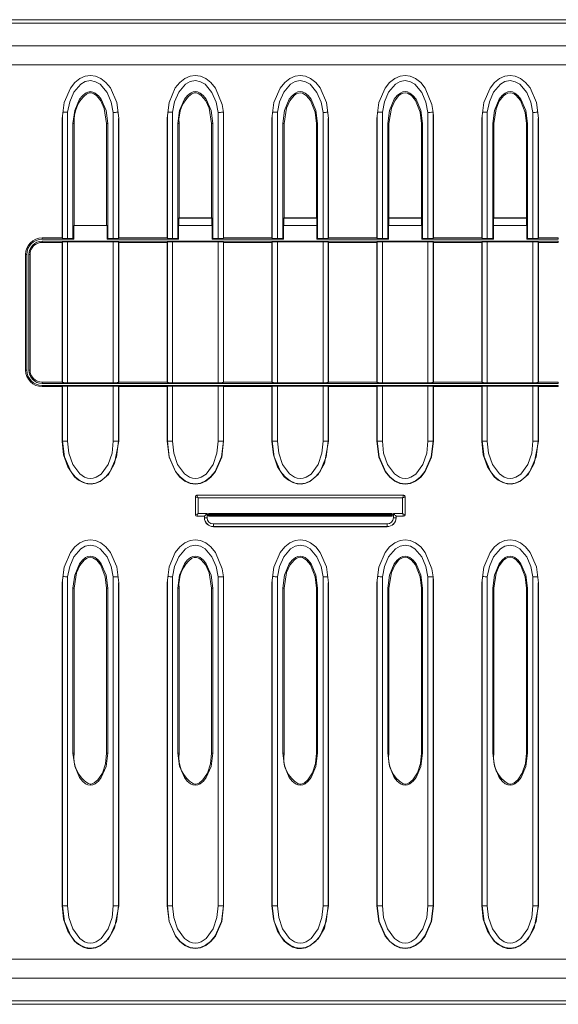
# Model space of a CAD drawing. Header units: millimetres. Extents: x 92 to 332, y 6 to 280.
# Tile 7 of 8: x 262 to 293, y 224 to 280. Entities that reach past the tile are written whole.
import ezdxf

# ---------------------------------------------------------------- set-up
doc = ezdxf.new("R2010")
doc.units = ezdxf.units.MM

msp = doc.modelspace()

# ---------------------------------------------------------------- linework, layer by layer
at = {"color": 7, "linetype": 'Continuous', "lineweight": 15}
for p, q in [((169.03, 279.929), (318.479, 279.929)), ((169.079, 280.129), (318.511, 280.129)), ((318.466, 278.629), (167.77, 278.629)), ((318.29, 277.529), (167.77, 277.529)), ((264.298, 267.565), (264.298, 274.598)), ((264.597, 267.554), (264.597, 274.805)), ((267.218, 274.797), (267.218, 267.554)), ((270.328, 267.565), (270.328, 274.599)), ((270.627, 267.554), (270.627, 274.805)), ((273.248, 274.797), (273.248, 267.554)), ((273.548, 274.811), (273.548, 274.761)), ((273.548, 274.748), (273.548, 267.565)), ((276.358, 267.565), (276.358, 274.598)), ((276.657, 267.554), (276.657, 274.805)), ((279.278, 274.797), (279.278, 267.554)), ((282.388, 267.565), (282.388, 274.598)), ((282.687, 267.554), (282.687, 274.805)), ((285.308, 274.797), (285.308, 267.554)), ((285.608, 274.811), (285.608, 274.761)), ((285.608, 274.748), (285.608, 267.565)), ((288.418, 267.565), (288.418, 274.598)), ((288.717, 267.554), (288.717, 274.805)), ((291.338, 274.797), (291.338, 267.554)), ((264.28, 267.582), (264.28, 274.454)), ((264.906, 267.554), (264.906, 274.157)), ((264.906, 274.157), (264.978, 274.157)), ((264.978, 274.157), (264.978, 268.296)), ((266.907, 274.157), (266.836, 274.157)), ((266.836, 268.296), (266.836, 274.157)), ((266.907, 274.157), (266.907, 267.554)), ((267.518, 274.456), (267.518, 267.565)), ((267.535, 274.453), (267.534, 274.461)), ((267.535, 274.453), (267.535, 267.582)), ((270.31, 267.582), (270.31, 274.454)), ((270.936, 267.554), (270.936, 274.157)), ((270.936, 274.157), (271.006, 274.157)), ((271.006, 268.744), (271.006, 274.157)), ((272.868, 274.157), (272.937, 274.157)), ((272.868, 274.157), (272.868, 268.743)), ((272.937, 274.157), (272.937, 267.554)), ((273.565, 274.453), (273.565, 267.582)), ((276.34, 267.582), (276.34, 274.454)), ((276.966, 267.554), (276.966, 274.157)), ((276.966, 274.157), (277.034, 274.157)), ((277.034, 268.742), (277.034, 274.157)), ((278.899, 274.157), (278.967, 274.157)), ((278.899, 274.157), (278.899, 268.741)), ((278.967, 274.157), (278.967, 267.554)), ((279.578, 274.456), (279.578, 267.565)), ((279.595, 274.453), (279.594, 274.461)), ((279.595, 274.453), (279.595, 267.582)), ((282.37, 267.582), (282.37, 274.454)), ((282.996, 267.554), (282.996, 274.157)), ((282.996, 274.157), (283.062, 274.157)), ((283.062, 268.74), (283.062, 274.157)), ((284.931, 274.157), (284.997, 274.157)), ((284.931, 274.157), (284.931, 268.739)), ((284.997, 274.157), (284.997, 267.554)), ((285.625, 274.453), (285.625, 267.582)), ((288.4, 267.582), (288.4, 274.454)), ((289.026, 267.554), (289.026, 274.157)), ((289.026, 274.157), (289.09, 274.157)), ((289.09, 268.738), (289.09, 274.157)), ((290.963, 274.157), (291.027, 274.157)), ((290.963, 274.157), (290.963, 268.738)), ((291.027, 274.157), (291.027, 267.554)), ((291.638, 274.456), (291.638, 267.565)), ((291.655, 274.453), (291.654, 274.461)), ((291.655, 274.453), (291.655, 267.582)), ((264.948, 267.513), (264.948, 268.296)), ((266.865, 268.296), (264.948, 268.296)), ((266.865, 268.296), (266.865, 267.513)), ((270.978, 267.513), (270.978, 268.296)), ((272.895, 268.296), (270.978, 268.296)), ((270.989, 268.726), (271.006, 268.744)), ((270.989, 268.726), (270.989, 268.296)), ((272.884, 268.726), (270.989, 268.726)), ((272.868, 268.743), (271.006, 268.744)), ((272.868, 268.743), (272.884, 268.726)), ((272.884, 268.296), (272.884, 268.726)), ((272.895, 268.296), (272.895, 267.513)), ((277.008, 267.513), (277.008, 268.296)), ((278.925, 268.296), (277.008, 268.296)), ((277.019, 268.726), (277.034, 268.742)), ((277.019, 268.726), (277.019, 268.296)), ((278.914, 268.726), (277.019, 268.726)), ((278.899, 268.741), (277.034, 268.742)), ((278.899, 268.741), (278.914, 268.726)), ((278.914, 268.296), (278.914, 268.726)), ((278.925, 268.296), (278.925, 267.513)), ((283.038, 267.513), (283.038, 268.296)), ((284.955, 268.296), (283.038, 268.296)), ((283.049, 268.726), (283.062, 268.74)), ((283.049, 268.726), (283.049, 268.296)), ((284.944, 268.726), (283.049, 268.726)), ((284.931, 268.739), (283.062, 268.74)), ((284.931, 268.739), (284.944, 268.726)), ((284.944, 268.296), (284.944, 268.726)), ((284.955, 268.296), (284.955, 267.513)), ((289.068, 267.513), (289.068, 268.296)), ((290.985, 268.296), (289.068, 268.296)), ((289.09, 268.738), (289.079, 268.726)), ((289.079, 268.296), (289.079, 268.726)), ((290.974, 268.726), (289.079, 268.726)), ((289.09, 268.738), (290.963, 268.738)), ((290.974, 268.726), (290.963, 268.738)), ((290.974, 268.726), (290.974, 268.296)), ((290.985, 268.296), (290.985, 267.513)), ((264.28, 267.582), (263.137, 267.582)), ((263.137, 267.513), (263.137, 267.582)), ((264.948, 267.513), (263.137, 267.513)), ((263.137, 267.397), (263.137, 267.328)), ((263.137, 267.397), (264.906, 267.397)), ((263.137, 267.328), (264.28, 267.328)), ((264.298, 267.565), (264.28, 267.582)), ((264.298, 267.345), (264.28, 267.328)), ((264.28, 259.289), (264.28, 267.328)), ((264.298, 259.271), (264.298, 267.345)), ((264.906, 267.554), (264.597, 267.554)), ((264.597, 267.356), (267.218, 267.356)), ((264.597, 267.356), (264.597, 259.261)), ((264.906, 267.554), (264.948, 267.513)), ((264.906, 267.397), (264.908, 267.394)), ((266.908, 267.394), (264.908, 267.394)), ((266.865, 267.513), (266.907, 267.554)), ((266.865, 267.513), (270.978, 267.513)), ((266.907, 267.554), (267.218, 267.554)), ((266.909, 267.397), (266.908, 267.394)), ((266.909, 267.397), (289.026, 267.397)), ((267.218, 259.261), (267.218, 267.356)), ((267.535, 267.582), (267.518, 267.565)), ((267.535, 267.328), (267.518, 267.345)), ((267.518, 259.271), (267.518, 267.345)), ((267.535, 267.582), (270.31, 267.582)), ((267.535, 267.328), (270.31, 267.328)), ((267.535, 267.328), (267.535, 259.289)), ((270.31, 267.582), (270.328, 267.565)), ((270.328, 267.345), (270.31, 267.328)), ((270.31, 259.289), (270.31, 267.328)), ((270.328, 259.271), (270.328, 267.345)), ((270.627, 267.554), (270.936, 267.554)), ((270.627, 267.356), (273.248, 267.356)), ((270.627, 267.356), (270.627, 259.261)), ((270.936, 267.554), (270.978, 267.513)), ((272.895, 267.513), (272.937, 267.554)), ((272.895, 267.513), (277.008, 267.513)), ((272.937, 267.554), (273.248, 267.554)), ((273.248, 259.261), (273.248, 267.356)), ((273.565, 267.582), (273.548, 267.565)), ((273.565, 267.328), (273.548, 267.345)), ((273.548, 259.271), (273.548, 267.345)), ((273.565, 267.582), (276.34, 267.582)), ((273.565, 267.328), (276.34, 267.328)), ((273.565, 267.328), (273.565, 259.289)), ((276.34, 267.582), (276.358, 267.565)), ((276.358, 267.345), (276.34, 267.328)), ((276.34, 259.289), (276.34, 267.328)), ((276.358, 259.271), (276.358, 267.345)), ((276.657, 267.554), (276.966, 267.554)), ((276.657, 267.356), (279.278, 267.356)), ((276.657, 267.356), (276.657, 259.261)), ((276.966, 267.554), (277.008, 267.513)), ((278.925, 267.513), (278.967, 267.554)), ((278.925, 267.513), (283.038, 267.513)), ((278.967, 267.554), (279.278, 267.554)), ((279.278, 259.261), (279.278, 267.356)), ((279.595, 267.582), (279.578, 267.565)), ((279.595, 267.328), (279.578, 267.345)), ((279.578, 259.271), (279.578, 267.345)), ((279.595, 267.582), (282.37, 267.582)), ((279.595, 267.328), (282.37, 267.328)), ((279.595, 267.328), (279.595, 259.289)), ((282.37, 267.582), (282.388, 267.565)), ((282.388, 267.345), (282.37, 267.328)), ((282.37, 259.289), (282.37, 267.328)), ((282.388, 259.271), (282.388, 267.345)), ((282.687, 267.554), (282.996, 267.554)), ((282.687, 267.356), (285.308, 267.356)), ((282.687, 267.356), (282.687, 259.261)), ((282.996, 267.554), (283.038, 267.513)), ((284.955, 267.513), (284.997, 267.554)), ((284.955, 267.513), (289.068, 267.513)), ((284.997, 267.554), (285.308, 267.554)), ((285.308, 259.261), (285.308, 267.356)), ((285.625, 267.582), (285.608, 267.565)), ((285.625, 267.328), (285.608, 267.345)), ((285.608, 259.271), (285.608, 267.345)), ((285.625, 267.582), (288.4, 267.582)), ((285.625, 267.328), (288.4, 267.328)), ((285.625, 267.328), (285.625, 259.289)), ((288.4, 267.582), (288.418, 267.565)), ((288.418, 267.345), (288.4, 267.328)), ((288.4, 259.289), (288.4, 267.328)), ((288.418, 259.271), (288.418, 267.345)), ((288.717, 267.554), (289.026, 267.554)), ((288.717, 267.356), (291.338, 267.356)), ((288.717, 267.356), (288.717, 259.261)), ((289.026, 267.554), (289.068, 267.513)), ((289.028, 267.394), (289.026, 267.397)), ((291.028, 267.394), (289.028, 267.394)), ((291.027, 267.554), (290.985, 267.513)), ((292.798, 267.513), (290.985, 267.513)), ((291.027, 267.554), (291.338, 267.554)), ((291.029, 267.397), (291.028, 267.394)), ((291.029, 267.397), (292.798, 267.397)), ((291.338, 259.261), (291.338, 267.356)), ((291.655, 267.582), (291.638, 267.565)), ((291.655, 267.328), (291.638, 267.345)), ((291.638, 259.271), (291.638, 267.345)), ((292.798, 267.582), (291.655, 267.582)), ((292.798, 267.328), (291.655, 267.328)), ((291.655, 267.328), (291.655, 259.289)), ((292.798, 267.582), (292.798, 267.513)), ((292.798, 267.328), (292.798, 267.397)), ((262.18, 259.991), (262.18, 266.625)), ((262.25, 266.625), (262.18, 266.625)), ((262.25, 259.991), (262.25, 266.625)), ((262.435, 266.625), (262.365, 266.625)), ((262.365, 259.991), (262.365, 266.625)), ((262.435, 259.991), (262.435, 266.625)), ((262.18, 259.991), (262.25, 259.991)), ((262.365, 259.991), (262.435, 259.991)), ((263.137, 259.289), (263.137, 259.219)), ((264.28, 259.289), (263.137, 259.289)), ((264.28, 259.289), (264.298, 259.271)), ((267.218, 259.261), (264.597, 259.261)), ((267.518, 259.271), (267.535, 259.289)), ((270.31, 259.289), (267.535, 259.289)), ((270.31, 259.289), (270.328, 259.271)), ((273.248, 259.261), (270.627, 259.261)), ((273.548, 259.271), (273.565, 259.289)), ((276.34, 259.289), (273.565, 259.289)), ((276.34, 259.289), (276.358, 259.271)), ((279.278, 259.261), (276.657, 259.261)), ((279.578, 259.271), (279.595, 259.289)), ((282.37, 259.289), (279.595, 259.289)), ((282.37, 259.289), (282.388, 259.271)), ((285.308, 259.261), (282.687, 259.261)), ((285.608, 259.271), (285.625, 259.289)), ((288.4, 259.289), (285.625, 259.289)), ((288.4, 259.289), (288.418, 259.271)), ((291.338, 259.261), (288.717, 259.261)), ((291.638, 259.271), (291.655, 259.289)), ((291.655, 259.289), (292.798, 259.289)), ((292.798, 259.219), (292.798, 259.289)), ((264.906, 259.219), (263.137, 259.219)), ((263.137, 259.104), (263.137, 259.034)), ((292.798, 259.104), (263.137, 259.104)), ((263.137, 259.034), (264.28, 259.034)), ((264.298, 259.052), (264.28, 259.034)), ((264.28, 255.896), (264.28, 259.034)), ((264.298, 255.896), (264.298, 259.052)), ((264.597, 259.062), (267.218, 259.062)), ((264.597, 255.896), (264.597, 259.062)), ((264.906, 259.219), (264.908, 259.222)), ((264.908, 259.222), (266.908, 259.222)), ((266.908, 259.222), (266.909, 259.219)), ((289.026, 259.219), (266.909, 259.219)), ((267.218, 259.062), (267.218, 255.895)), ((267.518, 259.052), (267.518, 255.895)), ((267.535, 259.034), (267.518, 259.052)), ((267.535, 259.034), (267.535, 255.895)), ((270.31, 259.034), (267.535, 259.034)), ((270.31, 259.034), (270.328, 259.052)), ((270.31, 255.896), (270.31, 259.034)), ((270.328, 255.896), (270.328, 259.052)), ((270.627, 259.062), (273.248, 259.062)), ((270.627, 259.062), (270.627, 255.896)), ((273.248, 255.895), (273.248, 259.062)), ((273.548, 259.052), (273.548, 255.895)), ((273.548, 259.052), (273.565, 259.034)), ((273.565, 259.034), (273.565, 255.895)), ((276.34, 259.034), (273.565, 259.034)), ((276.34, 259.034), (276.358, 259.052)), ((276.34, 255.896), (276.34, 259.034)), ((276.358, 255.896), (276.358, 259.052)), ((276.657, 259.062), (279.278, 259.062)), ((276.657, 259.062), (276.657, 255.896)), ((279.278, 255.895), (279.278, 259.062)), ((279.578, 259.052), (279.578, 255.895)), ((279.578, 259.052), (279.595, 259.034)), ((279.595, 259.034), (279.595, 255.895)), ((282.37, 259.034), (279.595, 259.034)), ((282.37, 259.034), (282.388, 259.052)), ((282.37, 255.896), (282.37, 259.034)), ((282.388, 255.896), (282.388, 259.052)), ((282.687, 259.062), (285.308, 259.062)), ((282.687, 259.062), (282.687, 255.896)), ((285.308, 255.895), (285.308, 259.062)), ((285.608, 259.052), (285.608, 255.895)), ((285.608, 259.052), (285.625, 259.034)), ((285.625, 259.034), (285.625, 255.895)), ((288.4, 259.034), (285.625, 259.034)), ((288.4, 259.034), (288.418, 259.052)), ((288.4, 255.896), (288.4, 259.034)), ((288.418, 255.896), (288.418, 259.052)), ((288.717, 259.062), (291.338, 259.062)), ((288.717, 259.062), (288.717, 255.896)), ((289.026, 259.219), (289.028, 259.222)), ((289.028, 259.222), (291.028, 259.222)), ((291.028, 259.222), (291.029, 259.219)), ((292.798, 259.219), (291.029, 259.219)), ((291.338, 255.895), (291.338, 259.062)), ((291.638, 259.052), (291.638, 255.895)), ((291.638, 259.052), (291.655, 259.034)), ((291.655, 259.034), (291.655, 255.895)), ((292.798, 259.034), (291.655, 259.034)), ((292.798, 259.034), (292.798, 259.104)), ((264.28, 255.896), (264.298, 255.896)), ((264.298, 255.896), (264.597, 255.896)), ((267.518, 255.895), (267.218, 255.895)), ((267.535, 255.895), (267.297, 254.612)), ((267.535, 255.895), (267.518, 255.895)), ((270.31, 255.896), (270.328, 255.896)), ((270.328, 255.896), (270.627, 255.896)), ((273.548, 255.895), (273.248, 255.895)), ((273.565, 255.895), (273.548, 255.895)), ((276.34, 255.896), (276.358, 255.896)), ((276.358, 255.896), (276.657, 255.896)), ((279.578, 255.895), (279.278, 255.895)), ((279.595, 255.895), (279.357, 254.612)), ((279.595, 255.895), (279.578, 255.895)), ((282.37, 255.896), (282.388, 255.896)), ((282.388, 255.896), (282.687, 255.896)), ((285.608, 255.895), (285.308, 255.895)), ((285.625, 255.895), (285.608, 255.895)), ((288.4, 255.896), (288.418, 255.896)), ((288.418, 255.896), (288.717, 255.896)), ((291.638, 255.895), (291.338, 255.895)), ((291.655, 255.895), (291.417, 254.612)), ((291.655, 255.895), (291.638, 255.895)), ((271.941, 251.674), (271.941, 252.707)), ((271.946, 252.707), (271.941, 252.707)), ((271.946, 251.674), (271.946, 252.707)), ((272.027, 252.793), (283.908, 252.793)), ((272.027, 252.793), (272.027, 252.787)), ((272.027, 252.787), (283.908, 252.787)), ((272.096, 252.638), (283.839, 252.638)), ((272.096, 252.638), (272.096, 251.743)), ((283.839, 252.638), (283.839, 251.743)), ((283.908, 252.793), (283.908, 252.787)), ((283.989, 252.707), (283.989, 251.674)), ((283.995, 252.707), (283.989, 252.707)), ((283.995, 252.707), (283.995, 251.674)), ((271.941, 251.674), (271.946, 251.674)), ((272.027, 251.587), (272.027, 251.593)), ((272.463, 251.593), (272.027, 251.593)), ((272.457, 251.587), (272.027, 251.587)), ((272.096, 251.743), (272.612, 251.743)), ((272.457, 251.587), (272.463, 251.593)), ((272.457, 251.501), (272.457, 251.587)), ((272.457, 251.501), (272.463, 251.501)), ((272.463, 251.501), (272.463, 251.593)), ((272.463, 251.501), (272.612, 251.501)), ((272.612, 251.743), (272.612, 251.501)), ((272.662, 251.643), (272.662, 251.693)), ((272.712, 251.693), (272.662, 251.693)), ((272.662, 251.643), (272.712, 251.643)), ((272.712, 251.743), (272.712, 251.693)), ((272.712, 251.743), (283.223, 251.743)), ((272.712, 251.693), (283.223, 251.693)), ((272.712, 251.693), (272.712, 251.643)), ((272.712, 251.593), (272.712, 251.643)), ((283.223, 251.643), (272.712, 251.643)), ((283.223, 251.593), (272.712, 251.593)), ((283.223, 251.743), (283.223, 251.693)), ((283.223, 251.693), (283.223, 251.643)), ((283.273, 251.693), (283.223, 251.693)), ((283.223, 251.593), (283.223, 251.643)), ((283.273, 251.643), (283.223, 251.643)), ((283.273, 251.693), (283.273, 251.643)), ((283.347, 251.719), (283.323, 251.743)), ((283.839, 251.743), (283.323, 251.743)), ((283.323, 251.743), (283.323, 251.501)), ((283.473, 251.501), (283.323, 251.501)), ((283.473, 251.593), (283.473, 251.501)), ((283.478, 251.587), (283.473, 251.593)), ((283.908, 251.593), (283.473, 251.593)), ((283.478, 251.501), (283.473, 251.501)), ((283.478, 251.587), (283.478, 251.501)), ((283.908, 251.587), (283.478, 251.587)), ((283.908, 251.587), (283.908, 251.593)), ((283.995, 251.674), (283.989, 251.674)), ((282.961, 251.14), (272.974, 251.14)), ((272.974, 250.99), (272.974, 251.14)), ((272.974, 250.985), (272.974, 250.99)), ((282.961, 250.99), (272.974, 250.99)), ((282.961, 250.985), (272.974, 250.985)), ((282.961, 250.99), (282.961, 251.14)), ((282.961, 250.985), (282.961, 250.99)), ((264.597, 229.196), (264.597, 248.105)), ((267.218, 248.097), (267.218, 229.195)), ((270.627, 229.196), (270.627, 248.105)), ((273.248, 248.097), (273.248, 229.195)), ((273.548, 248.061), (273.548, 248.111)), ((273.548, 248.061), (273.548, 229.195)), ((273.548, 248.061), (273.548, 248.036)), ((276.657, 229.196), (276.657, 248.105)), ((279.278, 248.097), (279.278, 229.195)), ((282.687, 229.196), (282.687, 248.105)), ((285.308, 248.097), (285.308, 229.195)), ((285.608, 248.061), (285.608, 248.111)), ((285.608, 248.061), (285.608, 229.195)), ((285.608, 248.061), (285.608, 248.036)), ((288.717, 229.196), (288.717, 248.105)), ((291.338, 248.097), (291.338, 229.195)), ((264.28, 229.196), (264.28, 247.754)), ((264.298, 229.196), (264.298, 247.898)), ((264.906, 237.958), (264.906, 247.457)), ((264.906, 247.457), (264.978, 247.457)), ((264.978, 237.958), (264.978, 247.457)), ((266.836, 247.457), (266.907, 247.457)), ((266.836, 247.457), (266.836, 237.956)), ((266.907, 247.457), (266.907, 237.956)), ((267.535, 247.753), (267.534, 247.761)), ((267.535, 247.753), (267.535, 229.195)), ((270.31, 229.196), (270.31, 247.754)), ((270.328, 229.196), (270.328, 247.899)), ((270.936, 237.958), (270.936, 247.457)), ((270.936, 247.457), (271.006, 247.457)), ((271.006, 237.958), (271.006, 247.457)), ((272.868, 247.457), (272.937, 247.457)), ((272.868, 247.457), (272.868, 237.956)), ((272.937, 247.457), (272.937, 237.956)), ((273.565, 247.753), (273.565, 229.195)), ((276.34, 229.196), (276.34, 247.754)), ((276.358, 229.196), (276.358, 247.898)), ((276.966, 237.958), (276.966, 247.457)), ((276.966, 247.457), (277.034, 247.457)), ((277.034, 237.958), (277.034, 247.457)), ((278.899, 247.457), (278.967, 247.457)), ((278.899, 247.457), (278.899, 237.956)), ((278.967, 247.457), (278.967, 237.956)), ((279.595, 247.753), (279.594, 247.761)), ((279.595, 247.753), (279.595, 229.195)), ((282.37, 229.196), (282.37, 247.754)), ((282.388, 229.196), (282.388, 247.898)), ((282.996, 237.958), (282.996, 247.457)), ((282.996, 247.457), (283.062, 247.457)), ((283.062, 237.958), (283.062, 247.457)), ((284.931, 247.457), (284.997, 247.457)), ((284.931, 247.457), (284.931, 237.956)), ((284.997, 247.457), (284.997, 237.956)), ((285.625, 247.753), (285.625, 229.195)), ((288.4, 229.196), (288.4, 247.754)), ((288.418, 229.196), (288.418, 247.898)), ((289.026, 237.958), (289.026, 247.457)), ((289.026, 247.457), (289.09, 247.457)), ((289.09, 237.958), (289.09, 247.457)), ((290.963, 247.457), (291.027, 247.457)), ((290.963, 247.457), (290.963, 237.956)), ((291.027, 247.457), (291.027, 237.956)), ((291.655, 247.753), (291.654, 247.761)), ((291.655, 247.753), (291.655, 229.195)), ((264.906, 237.958), (264.978, 237.958)), ((266.836, 237.956), (266.773, 237.36)), ((266.907, 237.956), (266.836, 237.956)), ((270.936, 237.958), (271.006, 237.958)), ((272.868, 237.956), (272.804, 237.358)), ((272.937, 237.956), (272.868, 237.956)), ((276.966, 237.958), (277.034, 237.958)), ((278.899, 237.956), (278.841, 237.38)), ((278.967, 237.956), (278.899, 237.956)), ((282.996, 237.958), (283.062, 237.958)), ((284.931, 237.956), (284.872, 237.377)), ((284.997, 237.956), (284.931, 237.956)), ((289.026, 237.958), (289.09, 237.958)), ((290.963, 237.956), (290.903, 237.372)), ((291.027, 237.956), (290.963, 237.956)), ((265.907, 236.192), (265.779, 236.212)), ((265.907, 236.121), (265.907, 236.192)), ((271.937, 236.19), (271.822, 236.206)), ((271.937, 236.121), (271.937, 236.19)), ((277.967, 236.188), (277.852, 236.205)), ((277.967, 236.121), (277.967, 236.188)), ((283.997, 236.186), (283.881, 236.203)), ((283.997, 236.121), (283.997, 236.186)), ((290.027, 236.185), (289.91, 236.201)), ((290.027, 236.121), (290.027, 236.185)), ((264.298, 229.196), (264.28, 229.196)), ((264.597, 229.196), (264.298, 229.196)), ((267.518, 229.195), (267.218, 229.195)), ((267.535, 229.195), (267.297, 227.912)), ((267.535, 229.195), (267.518, 229.195)), ((270.328, 229.196), (270.31, 229.196)), ((270.627, 229.196), (270.328, 229.196)), ((273.548, 229.195), (273.248, 229.195)), ((273.565, 229.195), (273.548, 229.195)), ((276.358, 229.196), (276.34, 229.196)), ((276.657, 229.196), (276.358, 229.196)), ((279.578, 229.195), (279.278, 229.195)), ((279.595, 229.195), (279.357, 227.912)), ((279.595, 229.195), (279.578, 229.195)), ((282.388, 229.196), (282.37, 229.196)), ((282.687, 229.196), (282.388, 229.196)), ((285.608, 229.195), (285.308, 229.195)), ((285.625, 229.195), (285.608, 229.195)), ((288.418, 229.196), (288.4, 229.196)), ((288.717, 229.196), (288.418, 229.196)), ((291.638, 229.195), (291.338, 229.195)), ((291.655, 229.195), (291.417, 227.912)), ((291.655, 229.195), (291.638, 229.195)), ((167.77, 226.129), (318.29, 226.129)), ((167.77, 225.029), (318.466, 225.029)), ((318.479, 223.729), (169.03, 223.729)), ((318.511, 223.529), (169.079, 223.529))]:
    msp.add_line(p, q, dxfattribs=at)
at = {"color": 8, "linetype": 'Continuous', "lineweight": 15}
for p, q in [((267.518, 247.756), (267.518, 229.195)), ((279.578, 247.756), (279.578, 229.195)), ((291.638, 247.756), (291.638, 229.195))]:
    msp.add_line(p, q, dxfattribs=at)
at = {"color": 7, "linetype": 'Continuous', "lineweight": 15, "flags": 128}
for points in [[(264.28, 274.454), (264.28, 274.455), (264.393, 275.363), (264.754, 276.201), (265.015, 276.522), (265.306, 276.751), (265.61, 276.884), (265.906, 276.925)], [(265.906, 276.925), (266.202, 276.884), (266.505, 276.752), (266.797, 276.524), (267.057, 276.204), (267.42, 275.369), (267.534, 274.461)], [(270.31, 274.46), (270.424, 275.367), (270.786, 276.203), (271.046, 276.523), (271.337, 276.752), (271.64, 276.884), (271.936, 276.925)], [(271.936, 276.925), (272.233, 276.884), (272.537, 276.751), (272.829, 276.522), (273.089, 276.2), (273.478, 275.254), (273.549, 274.8), (273.562, 274.603), (273.564, 274.519), (273.564, 274.482), (273.565, 274.453)], [(276.34, 274.454), (276.34, 274.455), (276.453, 275.363), (276.814, 276.201), (277.075, 276.522), (277.366, 276.751), (277.67, 276.884), (277.966, 276.925)], [(277.966, 276.925), (278.262, 276.884), (278.565, 276.752), (278.857, 276.524), (279.117, 276.204), (279.48, 275.369), (279.594, 274.461)], [(282.37, 274.454), (282.37, 274.455), (282.483, 275.363), (282.844, 276.201), (283.105, 276.522), (283.396, 276.751), (283.7, 276.884), (283.996, 276.925)], [(283.996, 276.925), (284.293, 276.884), (284.597, 276.751), (284.889, 276.522), (285.149, 276.2), (285.538, 275.254), (285.609, 274.8), (285.622, 274.603), (285.624, 274.519), (285.624, 274.482), (285.625, 274.453)], [(288.4, 274.454), (288.4, 274.455), (288.513, 275.363), (288.874, 276.201), (289.135, 276.522), (289.426, 276.751), (289.73, 276.884), (290.026, 276.925)], [(290.026, 276.925), (290.322, 276.884), (290.625, 276.752), (290.917, 276.524), (291.177, 276.204), (291.54, 275.369), (291.654, 274.461)], [(264.597, 274.805), (264.715, 275.401), (264.957, 275.959), (265.35, 276.419), (265.614, 276.569), (265.911, 276.625), (266.207, 276.566), (266.47, 276.413), (266.861, 275.951), (267.101, 275.393), (267.218, 274.797)], [(270.627, 274.805), (270.745, 275.401), (270.987, 275.959), (271.38, 276.419), (271.644, 276.569), (271.941, 276.625), (272.237, 276.566), (272.5, 276.413), (272.891, 275.951), (273.131, 275.393), (273.248, 274.797)], [(276.657, 274.805), (276.775, 275.401), (277.017, 275.959), (277.41, 276.419), (277.674, 276.569), (277.971, 276.625), (278.267, 276.566), (278.53, 276.413), (278.921, 275.951), (279.161, 275.393), (279.278, 274.797)], [(282.687, 274.805), (282.805, 275.401), (283.047, 275.959), (283.44, 276.419), (283.704, 276.569), (284.001, 276.625), (284.297, 276.566), (284.56, 276.413), (284.951, 275.951), (285.191, 275.393), (285.308, 274.797)], [(288.717, 274.805), (288.835, 275.401), (289.077, 275.959), (289.47, 276.419), (289.734, 276.569), (290.031, 276.625), (290.327, 276.566), (290.59, 276.413), (290.981, 275.951), (291.221, 275.393), (291.338, 274.797)], [(264.906, 274.157), (265.003, 274.905), (265.279, 275.553), (265.443, 275.759), (265.63, 275.91), (265.766, 275.972), (265.906, 275.993), (266.045, 275.972), (266.182, 275.91), (266.369, 275.759), (266.533, 275.553), (266.809, 274.905), (266.907, 274.157)], [(266.836, 274.157), (266.698, 275.031), (266.503, 275.467), (266.248, 275.774), (266.108, 275.869), (265.971, 275.916), (265.836, 275.917), (265.703, 275.87)], [(270.936, 274.157), (271.033, 274.905), (271.309, 275.553), (271.486, 275.772), (271.66, 275.91), (271.806, 275.976), (271.936, 275.993), (272.066, 275.976), (272.212, 275.91), (272.385, 275.772), (272.563, 275.553), (272.839, 274.905), (272.937, 274.157)], [(271.732, 275.872), (271.866, 275.919), (272.001, 275.918), (272.139, 275.871), (272.278, 275.776), (272.533, 275.47), (272.728, 275.035), (272.868, 274.157)], [(276.966, 274.157), (277.063, 274.905), (277.339, 275.553), (277.516, 275.772), (277.69, 275.91), (277.836, 275.976), (277.966, 275.993), (278.096, 275.976), (278.242, 275.91), (278.415, 275.772), (278.593, 275.553), (278.869, 274.905), (278.967, 274.157)], [(277.034, 274.157), (277.175, 275.042), (277.365, 275.467), (277.611, 275.767), (277.736, 275.858), (277.86, 275.911), (277.981, 275.926), (278.101, 275.904), (278.329, 275.76), (278.558, 275.483), (278.825, 274.804), (278.899, 274.157)], [(282.996, 274.157), (283.093, 274.905), (283.369, 275.553), (283.546, 275.772), (283.72, 275.91), (283.866, 275.976), (283.996, 275.993), (284.126, 275.976), (284.272, 275.91), (284.445, 275.772), (284.623, 275.553), (284.899, 274.905), (284.997, 274.157)], [(283.062, 274.157), (283.205, 275.047), (283.395, 275.47), (283.641, 275.77), (283.767, 275.86), (283.89, 275.913), (284.012, 275.928), (284.132, 275.906), (284.359, 275.762), (284.588, 275.486), (284.856, 274.808), (284.931, 274.157)], [(289.026, 274.157), (289.123, 274.905), (289.399, 275.553), (289.576, 275.772), (289.75, 275.91), (289.896, 275.976), (290.026, 275.993), (290.156, 275.976), (290.302, 275.91), (290.475, 275.772), (290.653, 275.553), (290.929, 274.905), (291.027, 274.157)], [(289.09, 274.157), (289.22, 275.006), (289.405, 275.441), (289.648, 275.751), (289.775, 275.85), (289.902, 275.909), (290.026, 275.93), (290.148, 275.912), (290.261, 275.86), (290.38, 275.773), (290.617, 275.492), (290.891, 274.796), (290.963, 274.157)], [(273.548, 274.811), (273.537, 274.81), (273.51, 274.809)], [(285.608, 274.811), (285.597, 274.81), (285.57, 274.809)], [(267.297, 254.612), (266.941, 253.986), (266.467, 253.581), (266.223, 253.477), (265.979, 253.432), (265.732, 253.445), (265.484, 253.517), (265.225, 253.658), (264.991, 253.857), (264.601, 254.428), (264.36, 255.121), (264.28, 255.896)], [(267.518, 255.895), (267.404, 254.993), (267.044, 254.163), (266.787, 253.846), (266.499, 253.62), (266.2, 253.491), (265.909, 253.45), (265.618, 253.49), (265.319, 253.62), (265.031, 253.846), (264.773, 254.164), (264.412, 254.994), (264.298, 255.896)], [(267.218, 255.895), (267.148, 255.213), (266.928, 254.564), (266.526, 254.012), (266.24, 253.823), (266.073, 253.768), (265.908, 253.75), (265.74, 253.769), (265.575, 253.824), (265.29, 254.014), (264.888, 254.565), (264.668, 255.214), (264.597, 255.896)], [(273.565, 255.895), (273.451, 254.989), (273.089, 254.153), (272.832, 253.836), (272.538, 253.605), (272.243, 253.475), (271.939, 253.432), (271.634, 253.475), (271.34, 253.605), (271.046, 253.836), (270.788, 254.154), (270.425, 254.989), (270.31, 255.896)], [(273.548, 255.895), (273.434, 254.993), (273.074, 254.163), (272.817, 253.846), (272.529, 253.62), (272.23, 253.491), (271.939, 253.45), (271.648, 253.49), (271.349, 253.62), (271.061, 253.846), (270.803, 254.164), (270.442, 254.994), (270.328, 255.896)], [(270.627, 255.896), (270.698, 255.214), (270.918, 254.565), (271.32, 254.014), (271.605, 253.824), (271.768, 253.769), (271.938, 253.75), (272.103, 253.768), (272.27, 253.823), (272.556, 254.012), (272.958, 254.564), (273.178, 255.213), (273.248, 255.895)], [(279.357, 254.612), (279.001, 253.986), (278.527, 253.581), (278.283, 253.477), (278.039, 253.432), (277.792, 253.445), (277.544, 253.517), (277.285, 253.658), (277.051, 253.857), (276.661, 254.428), (276.42, 255.121), (276.34, 255.896)], [(279.578, 255.895), (279.464, 254.993), (279.104, 254.163), (278.847, 253.846), (278.559, 253.62), (278.26, 253.491), (277.969, 253.45), (277.678, 253.49), (277.379, 253.62), (277.091, 253.846), (276.833, 254.164), (276.472, 254.994), (276.358, 255.896)], [(276.657, 255.896), (276.728, 255.214), (276.948, 254.565), (277.35, 254.014), (277.635, 253.824), (277.798, 253.769), (277.968, 253.75), (278.133, 253.768), (278.3, 253.823), (278.586, 254.012), (278.988, 254.564), (279.208, 255.213), (279.278, 255.895)], [(285.625, 255.895), (285.511, 254.989), (285.149, 254.153), (284.892, 253.836), (284.598, 253.605), (284.303, 253.475), (283.999, 253.432), (283.694, 253.475), (283.4, 253.605), (283.106, 253.836), (282.848, 254.154), (282.485, 254.989), (282.37, 255.896)], [(285.608, 255.895), (285.494, 254.993), (285.134, 254.163), (284.877, 253.846), (284.589, 253.62), (284.29, 253.491), (283.999, 253.45), (283.708, 253.49), (283.409, 253.62), (283.121, 253.846), (282.863, 254.164), (282.502, 254.994), (282.388, 255.896)], [(282.687, 255.896), (282.758, 255.214), (282.978, 254.565), (283.38, 254.014), (283.665, 253.824), (283.828, 253.769), (283.998, 253.75), (284.163, 253.768), (284.33, 253.823), (284.616, 254.012), (285.018, 254.564), (285.238, 255.213), (285.308, 255.895)], [(291.417, 254.612), (291.061, 253.986), (290.587, 253.581), (290.343, 253.477), (290.099, 253.432), (289.852, 253.445), (289.604, 253.517), (289.345, 253.658), (289.111, 253.857), (288.721, 254.428), (288.48, 255.121), (288.4, 255.896)], [(291.638, 255.895), (291.524, 254.993), (291.164, 254.163), (290.907, 253.846), (290.619, 253.62), (290.32, 253.491), (290.029, 253.45), (289.738, 253.49), (289.439, 253.62), (289.151, 253.846), (288.893, 254.164), (288.532, 254.994), (288.418, 255.896)], [(288.717, 255.896), (288.788, 255.214), (289.008, 254.565), (289.41, 254.014), (289.695, 253.824), (289.858, 253.769), (290.028, 253.75), (290.193, 253.768), (290.36, 253.823), (290.646, 254.012), (291.048, 254.564), (291.268, 255.213), (291.338, 255.895)], [(264.28, 247.754), (264.28, 247.755), (264.393, 248.663), (264.754, 249.501), (265.015, 249.822), (265.306, 250.051), (265.61, 250.184), (265.906, 250.225)], [(265.906, 250.225), (266.202, 250.184), (266.505, 250.052), (266.797, 249.824), (267.057, 249.504), (267.42, 248.669), (267.534, 247.761)], [(270.31, 247.76), (270.424, 248.667), (270.786, 249.503), (271.046, 249.823), (271.337, 250.052), (271.64, 250.184), (271.936, 250.225)], [(271.936, 250.225), (272.233, 250.184), (272.537, 250.051), (272.829, 249.822), (273.089, 249.5), (273.478, 248.554), (273.549, 248.1), (273.562, 247.903), (273.564, 247.819), (273.564, 247.782), (273.565, 247.753)], [(276.34, 247.754), (276.34, 247.755), (276.453, 248.663), (276.814, 249.501), (277.075, 249.822), (277.366, 250.051), (277.67, 250.184), (277.966, 250.225)], [(277.966, 250.225), (278.262, 250.184), (278.565, 250.052), (278.857, 249.824), (279.117, 249.504), (279.48, 248.669), (279.594, 247.761)], [(282.37, 247.754), (282.37, 247.755), (282.483, 248.663), (282.844, 249.501), (283.105, 249.822), (283.396, 250.051), (283.7, 250.184), (283.996, 250.225)], [(283.996, 250.225), (284.293, 250.184), (284.597, 250.051), (284.889, 249.822), (285.149, 249.5), (285.538, 248.554), (285.609, 248.1), (285.622, 247.903), (285.624, 247.819), (285.624, 247.782), (285.625, 247.753)], [(288.4, 247.754), (288.4, 247.755), (288.513, 248.663), (288.874, 249.501), (289.135, 249.822), (289.426, 250.051), (289.73, 250.184), (290.026, 250.225)], [(290.026, 250.225), (290.322, 250.184), (290.625, 250.052), (290.917, 249.824), (291.177, 249.504), (291.54, 248.669), (291.654, 247.761)], [(264.597, 248.105), (264.715, 248.701), (264.957, 249.259), (265.35, 249.719), (265.614, 249.869), (265.911, 249.925), (266.207, 249.866), (266.47, 249.713), (266.861, 249.251), (267.101, 248.693), (267.218, 248.097)], [(270.627, 248.105), (270.745, 248.701), (270.987, 249.259), (271.38, 249.719), (271.644, 249.869), (271.941, 249.925), (272.237, 249.866), (272.5, 249.713), (272.891, 249.251), (273.131, 248.693), (273.248, 248.097)], [(276.657, 248.105), (276.775, 248.701), (277.017, 249.259), (277.41, 249.719), (277.674, 249.869), (277.971, 249.925), (278.267, 249.866), (278.53, 249.713), (278.921, 249.251), (279.161, 248.693), (279.278, 248.097)], [(282.687, 248.105), (282.805, 248.701), (283.047, 249.259), (283.44, 249.719), (283.704, 249.869), (284.001, 249.925), (284.297, 249.866), (284.56, 249.713), (284.951, 249.251), (285.191, 248.693), (285.308, 248.097)], [(288.717, 248.105), (288.835, 248.701), (289.077, 249.259), (289.47, 249.719), (289.734, 249.869), (290.031, 249.925), (290.327, 249.866), (290.59, 249.713), (290.981, 249.251), (291.221, 248.693), (291.338, 248.097)], [(264.906, 247.457), (265.003, 248.205), (265.279, 248.853), (265.443, 249.059), (265.63, 249.21), (265.766, 249.272), (265.906, 249.293), (266.045, 249.272), (266.182, 249.21), (266.369, 249.059), (266.533, 248.853), (266.809, 248.205), (266.907, 247.457)], [(264.978, 247.457), (265.116, 248.334), (265.305, 248.76), (265.551, 249.062), (265.676, 249.153), (265.799, 249.207), (265.92, 249.223), (266.04, 249.201), (266.267, 249.057), (266.497, 248.778), (266.763, 248.096), (266.836, 247.457)], [(270.936, 247.457), (271.033, 248.205), (271.309, 248.853), (271.473, 249.059), (271.66, 249.21), (271.796, 249.272), (271.936, 249.293), (272.075, 249.272), (272.212, 249.21), (272.399, 249.059), (272.563, 248.853), (272.839, 248.205), (272.937, 247.457)], [(271.732, 249.172), (271.866, 249.219), (272.001, 249.218), (272.139, 249.171), (272.278, 249.076), (272.533, 248.77), (272.728, 248.335), (272.868, 247.457)], [(276.966, 247.457), (277.063, 248.205), (277.339, 248.853), (277.503, 249.059), (277.69, 249.21), (277.826, 249.272), (277.966, 249.293), (278.105, 249.272), (278.242, 249.21), (278.429, 249.059), (278.593, 248.853), (278.869, 248.205), (278.967, 247.457)], [(277.034, 247.457), (277.175, 248.342), (277.365, 248.767), (277.611, 249.067), (277.736, 249.158), (277.86, 249.211), (277.981, 249.226), (278.101, 249.204), (278.329, 249.06), (278.558, 248.783), (278.825, 248.104), (278.899, 247.457)], [(282.996, 247.457), (283.093, 248.205), (283.369, 248.853), (283.533, 249.059), (283.72, 249.21), (283.856, 249.272), (283.996, 249.293), (284.135, 249.272), (284.272, 249.21), (284.459, 249.059), (284.623, 248.853), (284.899, 248.205), (284.997, 247.457)], [(283.062, 247.457), (283.205, 248.347), (283.395, 248.77), (283.641, 249.07), (283.767, 249.16), (283.89, 249.213), (284.012, 249.228), (284.132, 249.206), (284.359, 249.062), (284.588, 248.786), (284.856, 248.108), (284.931, 247.457)], [(289.026, 247.457), (289.123, 248.205), (289.399, 248.853), (289.563, 249.059), (289.75, 249.21), (289.886, 249.272), (290.026, 249.293), (290.165, 249.272), (290.302, 249.21), (290.489, 249.059), (290.653, 248.853), (290.929, 248.205), (291.027, 247.457)], [(289.09, 247.457), (289.22, 248.306), (289.405, 248.741), (289.648, 249.051), (289.775, 249.15), (289.902, 249.209), (290.026, 249.23), (290.148, 249.212), (290.261, 249.16), (290.38, 249.073), (290.617, 248.792), (290.891, 248.096), (290.963, 247.457)], [(273.548, 248.111), (273.537, 248.11), (273.51, 248.109)], [(285.608, 248.111), (285.597, 248.11), (285.57, 248.109)], [(265.907, 236.121), (265.768, 236.142), (265.631, 236.204), (265.444, 236.354), (265.279, 236.561), (265.004, 237.21), (264.906, 237.958)], [(266.907, 237.956), (266.809, 237.208), (266.534, 236.56), (266.37, 236.354), (266.183, 236.204), (266.047, 236.142), (265.907, 236.121)], [(271.937, 236.121), (271.798, 236.142), (271.661, 236.204), (271.474, 236.354), (271.309, 236.561), (271.034, 237.21), (270.936, 237.958)], [(272.937, 237.956), (272.839, 237.208), (272.564, 236.56), (272.4, 236.354), (272.213, 236.204), (272.077, 236.142), (271.937, 236.121)], [(277.967, 236.121), (277.828, 236.142), (277.691, 236.204), (277.504, 236.354), (277.339, 236.561), (277.064, 237.21), (276.966, 237.958)], [(278.967, 237.956), (278.869, 237.208), (278.594, 236.56), (278.43, 236.354), (278.243, 236.204), (278.107, 236.142), (277.967, 236.121)], [(283.997, 236.121), (283.858, 236.142), (283.722, 236.204), (283.534, 236.354), (283.369, 236.561), (283.094, 237.21), (282.996, 237.958)], [(284.997, 237.956), (284.899, 237.208), (284.624, 236.56), (284.46, 236.354), (284.273, 236.204), (284.137, 236.142), (283.997, 236.121)], [(290.027, 236.121), (289.888, 236.142), (289.752, 236.204), (289.564, 236.354), (289.399, 236.561), (289.124, 237.21), (289.026, 237.958)], [(291.027, 237.956), (290.929, 237.208), (290.654, 236.56), (290.49, 236.354), (290.303, 236.204), (290.167, 236.142), (290.027, 236.121)], [(266.773, 237.36), (266.599, 236.82), (266.339, 236.426), (266.122, 236.251), (266.014, 236.207), (265.907, 236.192)], [(272.804, 237.358), (272.63, 236.818), (272.37, 236.424), (272.152, 236.249), (272.044, 236.205), (271.937, 236.19)], [(278.841, 237.38), (278.668, 236.831), (278.406, 236.428), (278.186, 236.249), (278.076, 236.204), (277.967, 236.188)], [(284.872, 237.377), (284.699, 236.829), (284.437, 236.426), (284.216, 236.247), (284.107, 236.202), (283.997, 236.186)], [(290.903, 237.372), (290.729, 236.824), (290.467, 236.424), (290.246, 236.245), (290.137, 236.2), (290.027, 236.185)], [(267.297, 227.912), (266.941, 227.286), (266.467, 226.881), (266.223, 226.777), (265.979, 226.732), (265.732, 226.745), (265.484, 226.817), (265.225, 226.958), (264.991, 227.157), (264.601, 227.728), (264.36, 228.421), (264.28, 229.196)], [(267.518, 229.195), (267.404, 228.293), (267.044, 227.463), (266.787, 227.146), (266.499, 226.92), (266.2, 226.791), (265.909, 226.75), (265.618, 226.79), (265.319, 226.92), (265.031, 227.146), (264.773, 227.464), (264.412, 228.294), (264.298, 229.196)], [(267.218, 229.195), (267.148, 228.513), (266.928, 227.864), (266.526, 227.312), (266.24, 227.123), (266.073, 227.068), (265.908, 227.05), (265.74, 227.069), (265.575, 227.124), (265.29, 227.314), (264.888, 227.865), (264.668, 228.514), (264.597, 229.196)], [(273.565, 229.195), (273.451, 228.289), (273.089, 227.453), (272.832, 227.136), (272.538, 226.905), (272.243, 226.775), (271.939, 226.732), (271.634, 226.775), (271.34, 226.905), (271.046, 227.136), (270.788, 227.454), (270.425, 228.289), (270.31, 229.196)], [(273.548, 229.195), (273.434, 228.293), (273.074, 227.463), (272.817, 227.146), (272.529, 226.92), (272.23, 226.791), (271.939, 226.75), (271.648, 226.79), (271.349, 226.92), (271.061, 227.146), (270.803, 227.464), (270.442, 228.294), (270.328, 229.196)], [(273.248, 229.195), (273.178, 228.513), (272.958, 227.864), (272.556, 227.312), (272.27, 227.123), (272.103, 227.068), (271.938, 227.05), (271.77, 227.069), (271.605, 227.124), (271.32, 227.314), (270.918, 227.865), (270.698, 228.514), (270.627, 229.196)], [(279.357, 227.912), (279.001, 227.286), (278.527, 226.881), (278.283, 226.777), (278.039, 226.732), (277.792, 226.745), (277.544, 226.817), (277.285, 226.958), (277.051, 227.157), (276.661, 227.728), (276.42, 228.421), (276.34, 229.196)], [(279.578, 229.195), (279.464, 228.293), (279.104, 227.463), (278.847, 227.146), (278.559, 226.92), (278.26, 226.791), (277.969, 226.75), (277.678, 226.79), (277.379, 226.92), (277.091, 227.146), (276.833, 227.464), (276.472, 228.294), (276.358, 229.196)], [(279.278, 229.195), (279.208, 228.513), (278.988, 227.864), (278.586, 227.312), (278.3, 227.123), (278.133, 227.068), (277.968, 227.05), (277.8, 227.069), (277.635, 227.124), (277.35, 227.314), (276.948, 227.865), (276.728, 228.514), (276.657, 229.196)], [(285.625, 229.195), (285.511, 228.289), (285.149, 227.453), (284.892, 227.136), (284.598, 226.905), (284.303, 226.775), (283.999, 226.732), (283.694, 226.775), (283.4, 226.905), (283.106, 227.136), (282.848, 227.454), (282.485, 228.289), (282.37, 229.196)], [(285.608, 229.195), (285.494, 228.293), (285.134, 227.463), (284.877, 227.146), (284.589, 226.92), (284.29, 226.791), (283.999, 226.75), (283.708, 226.79), (283.409, 226.92), (283.121, 227.146), (282.863, 227.464), (282.502, 228.294), (282.388, 229.196)], [(285.308, 229.195), (285.238, 228.513), (285.018, 227.864), (284.616, 227.312), (284.33, 227.123), (284.163, 227.068), (283.998, 227.05), (283.83, 227.069), (283.665, 227.124), (283.38, 227.314), (282.978, 227.865), (282.758, 228.514), (282.687, 229.196)], [(291.417, 227.912), (291.061, 227.286), (290.587, 226.881), (290.343, 226.777), (290.099, 226.732), (289.852, 226.745), (289.604, 226.817), (289.345, 226.958), (289.111, 227.157), (288.721, 227.728), (288.48, 228.421), (288.4, 229.196)], [(291.638, 229.195), (291.524, 228.293), (291.164, 227.463), (290.907, 227.146), (290.619, 226.92), (290.32, 226.791), (290.029, 226.75), (289.738, 226.79), (289.439, 226.92), (289.151, 227.146), (288.893, 227.464), (288.532, 228.294), (288.418, 229.196)], [(291.338, 229.195), (291.268, 228.513), (291.048, 227.864), (290.646, 227.312), (290.36, 227.123), (290.193, 227.068), (290.028, 227.05), (289.86, 227.069), (289.695, 227.124), (289.41, 227.314), (289.008, 227.865), (288.788, 228.514), (288.717, 229.196)]]:
    msp.add_lwpolyline(points, dxfattribs=at)
at = {"color": 7, "linetype": 'Continuous', "lineweight": 15}
for centre, radius, start, end in [((266.892, 274.357), 1.924, 128.1616, 185.9509), ((272.92, 274.357), 1.924, 128.1039, 185.9735), ((264.703, 279.8), 4.996, 265.7748, 268.7864), ((267.11, 279.932), 5.137, 271.2062, 274.1351), ((270.733, 279.8), 4.996, 265.7747, 268.7865), ((273.14, 279.933), 5.137, 271.2062, 274.135), ((276.763, 279.799), 4.995, 265.7746, 268.7866), ((279.17, 279.933), 5.137, 271.2063, 274.1351), ((282.793, 279.799), 4.995, 265.7746, 268.7866), ((285.2, 279.933), 5.137, 271.2063, 274.1351), ((288.823, 279.8), 4.996, 265.7748, 268.7865), ((291.23, 279.932), 5.137, 271.2062, 274.1351), ((263.137, 266.625), 0.957, 90, 180), ((263.137, 266.625), 0.887, 90, 180), ((263.137, 266.625), 0.772, 90, 180), ((263.137, 266.625), 0.702, 90, 180), ((264.62, 272.69), 5.136, 266.3964, 269.7436), ((264.51, 265.498), 1.859, 87.3024, 96.5576), ((267.305, 269.412), 1.859, 267.3024, 276.5575), ((267.295, 265.2), 2.157, 84.0818, 92.0583), ((270.555, 269.872), 2.319, 264.3616, 271.7785), ((270.54, 265.498), 1.859, 87.3024, 96.5575), ((273.335, 269.412), 1.859, 267.3024, 276.5575), ((273.325, 265.2), 2.157, 84.0819, 92.0582), ((276.585, 269.872), 2.319, 264.3616, 271.7785), ((276.57, 265.498), 1.859, 87.3024, 96.5575), ((279.365, 269.412), 1.859, 267.3024, 276.5575), ((279.355, 265.2), 2.157, 84.0821, 92.058), ((282.615, 269.872), 2.319, 264.3614, 271.7786), ((282.6, 265.498), 1.859, 87.3024, 96.5575), ((285.395, 269.412), 1.859, 267.3024, 276.5576), ((285.385, 265.2), 2.157, 84.0818, 92.0583), ((288.645, 269.872), 2.319, 264.3614, 271.7786), ((288.63, 265.498), 1.859, 87.3024, 96.5576), ((291.315, 272.69), 5.136, 270.2563, 273.6036), ((291.415, 265.2), 2.157, 84.0818, 92.0583), ((263.137, 259.991), 0.957, 180, 270), ((263.137, 259.991), 0.887, 180, 270), ((263.137, 259.991), 0.772, 180, 270), ((263.137, 259.991), 0.702, 180, 270), ((264.52, 261.412), 2.153, 264.0718, 272.0626), ((267.305, 261.116), 1.857, 267.301, 276.5646), ((270.55, 261.412), 2.153, 264.072, 272.0624), ((273.335, 261.116), 1.857, 267.301, 276.5646), ((276.58, 261.412), 2.153, 264.0718, 272.0625), ((279.365, 261.116), 1.857, 267.301, 276.5646), ((282.61, 261.412), 2.153, 264.0718, 272.0626), ((285.395, 261.116), 1.857, 267.3011, 276.5646), ((288.64, 261.412), 2.153, 264.0718, 272.0626), ((291.425, 261.116), 1.857, 267.3009, 276.5647), ((264.525, 256.745), 2.318, 88.222, 95.6436), ((267.289, 256.741), 2.322, 84.3629, 91.7715), ((270.54, 257.201), 1.863, 87.3145, 96.5511), ((273.325, 256.905), 2.158, 84.0819, 92.0524), ((276.57, 257.201), 1.863, 87.3145, 96.5511), ((279.355, 256.905), 2.158, 84.0821, 92.0523), ((282.6, 257.201), 1.863, 87.3145, 96.5511), ((285.385, 256.905), 2.158, 84.0819, 92.0525), ((288.63, 257.201), 1.863, 87.3145, 96.5512), ((291.415, 256.905), 2.158, 84.0819, 92.0525), ((272.027, 252.707), 0.0861, 89.9999, 179.9999), ((272.027, 252.707), 0.0807, 90, 180), ((273.234, 255.3), 2.895, 243.5777, 246.8457), ((268.918, 251.261), 3.463, 23.4228, 26.155), ((287, 251.269), 3.445, 153.8377, 156.5846), ((282.464, 255.811), 3.459, 293.4204, 296.1562), ((283.908, 252.707), 0.0861, 0.0001, 90), ((283.908, 252.707), 0.0807, 0, 90), ((272.027, 251.674), 0.0861, 180.0001, 270.0001), ((273.471, 248.569), 3.459, 113.4204, 116.1562), ((272.027, 251.674), 0.0807, 180, 270), ((268.918, 253.119), 3.463, 333.845, 336.5772), ((272.974, 251.501), 0.517, 180, 270), ((273.956, 250.249), 2.009, 131.9753, 138.0233), ((272.974, 251.501), 0.511, 180, 270), ((272.974, 251.501), 0.361, 180.0011, 269.9972), ((272.712, 251.693), 0.05, 90, 180), ((272.712, 251.643), 0.05, 180, 270), ((282.961, 251.501), 0.517, 270, 360), ((282.961, 251.501), 0.511, 270, 0), ((282.961, 251.501), 0.361, 270.0025, 359.9987), ((283.223, 251.693), 0.05, 0, 90), ((283.223, 251.643), 0.05, 270, 360), ((287.124, 255.356), 5.244, 223.9195, 225.8652), ((287, 253.112), 3.445, 203.4154, 206.1623), ((282.464, 248.569), 3.459, 63.8438, 66.5796), ((283.908, 251.674), 0.0861, 270, 359.9999), ((283.908, 251.674), 0.0807, 270, 0), ((272.92, 247.657), 1.924, 128.1039, 185.9731), ((264.705, 253.135), 5.031, 265.7852, 268.7761), ((267.111, 253.206), 5.11, 271.1954, 274.1394), ((270.735, 253.134), 5.03, 265.785, 268.7762), ((273.141, 253.206), 5.111, 271.1954, 274.1393), ((276.765, 253.134), 5.03, 265.785, 268.7763), ((279.171, 253.206), 5.111, 271.1955, 274.1394), ((282.795, 253.134), 5.03, 265.785, 268.7763), ((285.201, 253.206), 5.111, 271.1955, 274.1394), ((288.825, 253.134), 5.03, 265.7851, 268.7762), ((291.231, 253.206), 5.111, 271.1954, 274.1394), ((266.754, 237.717), 1.792, 172.258, 237.0468), ((272.72, 237.691), 1.734, 171.1329, 238.8448), ((278.749, 237.69), 1.735, 171.1234, 238.872), ((284.778, 237.69), 1.736, 171.1117, 238.9014), ((290.807, 237.689), 1.737, 171.1004, 238.9301)]:
    msp.add_arc(centre, radius, start, end, dxfattribs=at)

doc.saveas('drawing.dxf')
